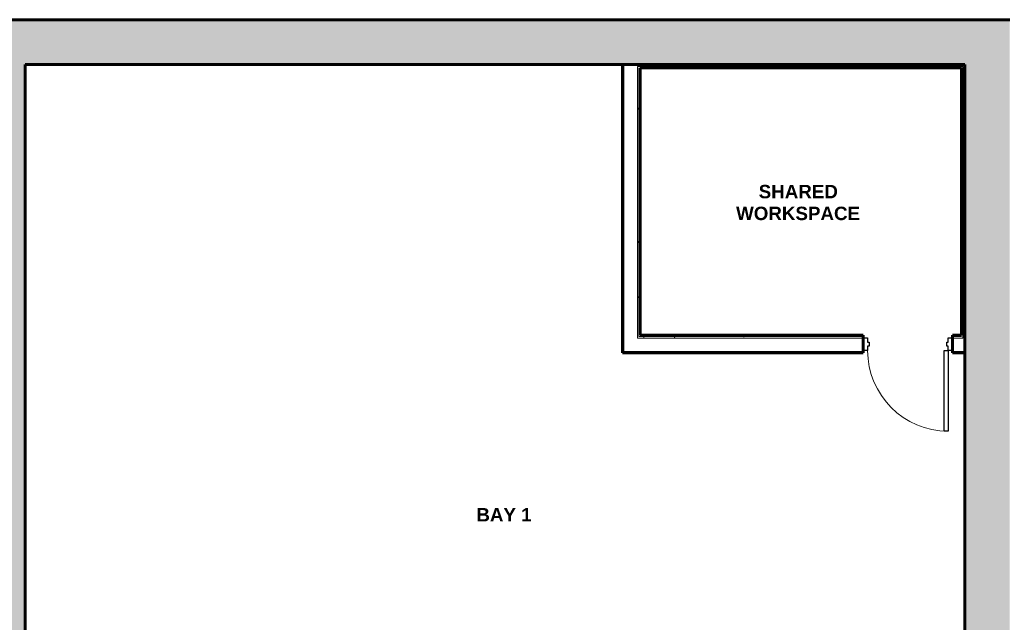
# Model space of a CAD drawing. Header units: inches. Extents: x 102 to 2483, y -110 to 488.
# Tile 12 of 30: x 898 to 1338, y 219 to 488. Entities that reach past the tile are written whole.
import ezdxf

# ---------------------------------------------------------------- set-up
doc = ezdxf.new("R2010")
doc.units = ezdxf.units.IN
doc.header["$MEASUREMENT"] = 0
for name, color, linetype, lineweight in [('A-AREA-IDEN', 2, 'Continuous', 9), ('A-DOOR', 31, 'Continuous', 18), ('A-DOOR-FRAM', 31, 'Continuous', 30), ('A-WALL', 113, 'Continuous', 18), ('A-WALL-PATT', 111, 'Continuous', 60), ('I-WALL', 2, 'Continuous', 18), ('L-SITE-WALL', 31, 'Continuous', 18)]:
    doc.layers.add(name, color=color, linetype=linetype, lineweight=lineweight)
doc.styles.add('Arial_B', font='arialbd.ttf', dxfattribs={"height": 6})
pattern_1 = [(50, (0, 0), (13.77135, -1.20496), [1.44, -15.84]), (355, (0, 0), (-2.66442, 14.44218), [1.152, -12.672]), (100.451, (1.148, -0.1), (11.10708, 13.23737), [1.224, -13.462]), (46.184, (0, 3.84), (20.4913, -3.17785), [2.16, -23.76]), (96.636, (1.708, 3.575), (17.94587, 18.70315), [1.836, -20.193]), (351.184, (0, 3.84), (17.9454, 18.7026), [1.728, -19.008]), (21, (1.92, 2.88), (11.46052, -7.73037), [1.44, -15.84]), (326, (1.92, 2.88), (4.67135, 13.92315), [1.152, -12.672]), (71.451, (2.875, 2.236), (16.13207, 6.19284), [1.224, -13.462]), (37.5, (0, 0), (0.233123, 6.39175), [0.634, -11.885, 0.634, -12.23, -12.72]), (37.5, (0, 0), (0.233123, 6.39175), [-25.382, 0.634, -12.086]), (7.5, (0, 0), (5.05073, 7.57304), [0.634, -6.701, 0.634, -11.597, -4.848]), (7.5, (0, 0), (5.05073, 7.57304), [-19.565, 0.634, -4.214]), (327.5, (-4.282, 0), (10.24958, -0.43289), [0.634, -4.166, 0.634, -14.342, -19.872]), (327.5, (-4.282, 0), (10.24958, -0.43289), [-19.776, 0.634, -19.238]), (317.5, (-6.202, 0), (11.19739, 1.92214), [0.634, -5.606, 0.634, -9.312, -14.112]), (317.5, (-6.202, 0), (11.19739, 1.92214), [-16.186, 0.634, -13.478])]
pattern_2 = [(0, (0, 0), (15.36, 3.84), [0.634, -10.886, 0.634, -10.886, -61.44]), (0, (0, 0), (15.36, 3.84), [-23.04, 0.634, -22.406, 0.634, -10.886, -26.88]), (0, (0, 0), (15.36, 3.84), [-57.6, 0.634, -7.046, 0.634, -18.566]), (120, (5.76, 1.92), (-11.005538, 11.38215), [0.634, -10.886, 0.634, -10.886, -61.44]), (120, (5.76, 1.92), (-11.005538, 11.38215), [-23.04, 0.634, -22.406, 0.634, -10.886, -26.88]), (120, (5.76, 1.92), (-11.005538, 11.38215), [-57.6, 0.634, -7.046, 0.634, -18.566]), (240, (7.68, 9.6), (-4.354462, -15.22215), [0.634, -10.886, 0.634, -10.886, -61.44]), (240, (7.68, 9.6), (-4.354462, -15.22215), [-23.04, 0.634, -22.406, 0.634, -10.886, -26.88]), (240, (7.68, 9.6), (-4.354462, -15.22215), [-57.6, 0.634, -7.046, 0.634, -18.566])]

# ---------------------------------------------------------------- blocks, each defined once
blk = doc.blocks.new('Door-Passage-Single-Flush - 36_ x 84_-580594-Domestic Water Floor Plan')
at = {"layer": 'A-DOOR', "color": 50, "lineweight": 30}
for p, q in [((16.25, -3.1875), (18, -3.1875)), ((16.25, -39.1875), (16.25, -3.1875)), ((18, -3.1875), (18, -39.1875)), ((18, -39.1875), (16.25, -39.1875))]:
    blk.add_line(p, q, dxfattribs=at)
at = {"layer": 'A-DOOR', "color": 7, "lineweight": 9}
blk.add_arc((18, -3.1875), 36, 180, 270, dxfattribs=at)
at = {"layer": 'A-DOOR-FRAM', "color": 50}
for p, q in [((-20, 2.5625), (-18, 2.5625)), ((-20, -3.1875), (-20, 2.5625)), ((-18, 2.5625), (-18, 0.625)), ((-18, 0.625), (-17.375, 0.625)), ((-17.375, 0.625), (-17.375, -1.25)), ((17.375, 0.625), (18, 0.625)), ((17.375, -1.25), (17.375, 0.625)), ((18, 2.5625), (20, 2.5625)), ((18, 0.625), (18, 2.5625)), ((20, 2.5625), (20, -3.1875)), ((-18, -3.1875), (-20, -3.1875)), ((-18, -1.25), (-18, -3.1875)), ((-17.375, -1.25), (-18, -1.25)), ((18, -1.25), (17.375, -1.25)), ((18, -3.1875), (18, -1.25)), ((20, -3.1875), (18, -3.1875))]:
    blk.add_line(p, q, dxfattribs=at)
blk = doc.blocks.new('ANG M_I Facility_HOST_REVISED_07082024_rvt-1-Domestic Water Floor Plan')
at = {"layer": 'A-WALL-PATT', "lineweight": 9}
h = blk.add_hatch(dxfattribs=at)
h.set_pattern_fill('FP_1', style=0, pattern_type=2)
h.set_pattern_definition(pattern_1)
h.paths.add_polyline_path([(-603.06, 170.34), (-623.06, 170.34), (-623.06, 488.34), (-603.06, 488.34), (-603.06, 468.34)])
h.paths.add_polyline_path([(-603.06, -11.66), (-623.06, -11.66), (-623.06, 124.34), (-603.06, 124.34)])
h = blk.add_hatch(dxfattribs=at)
h.set_pattern_fill('FP_1', style=0, pattern_type=2)
h.set_pattern_definition(pattern_1)
h.paths.add_polyline_path([(-603.06, 468.34), (-603.06, 488.34), (-163.06, 488.34), (-163.06, 468.34), (-183.06, 468.34)])
h = blk.add_hatch(dxfattribs=at)
h.set_pattern_fill('FP_2', style=0, pattern_type=2)
h.set_pattern_definition(pattern_2)
h.paths.add_polyline_path([(-335.44, 347.22), (-335.44, 345.97), (-335.44, 339.97), (-336.06, 339.97), (-336.06, 347.22), (-336.06, 466.84), (-336.06, 468.34), (-335.44, 468.34), (-335.44, 467.46), (-335.44, 466.84)])
h = blk.add_hatch(dxfattribs=at)
h.set_pattern_fill('FP_2', style=0, pattern_type=2)
h.set_pattern_definition(pattern_2)
h.paths.add_polyline_path([(-329.44, 466.84), (-329.44, 467.46), (-183.94, 467.46), (-183.94, 466.84), (-184.56, 466.84), (-328.19, 466.84), (-328.81, 466.84)])
h = blk.add_hatch(dxfattribs=at)
h.set_pattern_fill('FP_2', style=0, pattern_type=2)
h.set_pattern_definition(pattern_2)
h.paths.add_polyline_path([(-328.81, 466.84), (-328.81, 347.22), (-328.81, 346.6), (-329.44, 346.6), (-329.44, 347.22), (-329.44, 466.84)])
h = blk.add_hatch(dxfattribs=at)
h.set_pattern_fill('FP_2', style=0, pattern_type=2)
h.set_pattern_definition(pattern_2)
h.paths.add_polyline_path([(-328.19, 347.22), (-328.81, 347.22), (-328.81, 466.84), (-328.19, 466.84)])
h = blk.add_hatch(dxfattribs=at)
h.set_pattern_fill('FP_2', style=0, pattern_type=2)
h.set_pattern_definition(pattern_2)
h.paths.add_polyline_path([(-183.94, 345.97), (-184.56, 345.97), (-184.56, 346.6), (-184.56, 347.22), (-184.56, 466.84), (-183.94, 466.84)])
h = blk.add_hatch(dxfattribs=at)
h.set_pattern_fill('FP_1', style=0, pattern_type=2)
h.set_pattern_definition(pattern_1)
h.paths.add_polyline_path([(-163.06, -11.66), (-183.06, -11.66), (-183.06, 468.34), (-163.06, 468.34)])
h = blk.add_hatch(dxfattribs=at)
h.set_pattern_fill('FP_2', style=0, pattern_type=2)
h.set_pattern_definition(pattern_2)
h.paths.add_polyline_path([(-329.44, 345.97), (-329.44, 346.6), (-328.81, 346.6), (-228.56, 346.6), (-228.56, 345.97)])
h.paths.add_polyline_path([(-188.56, 346.6), (-184.56, 346.6), (-184.56, 345.97), (-188.56, 345.97)])
h = blk.add_hatch(dxfattribs=at)
h.set_pattern_fill('FP_2', style=0, pattern_type=2)
h.set_pattern_definition(pattern_2)
h.paths.add_polyline_path([(-328.81, 346.6), (-328.81, 347.22), (-328.19, 347.22), (-228.56, 347.22), (-228.56, 346.6)])
h.paths.add_polyline_path([(-184.56, 347.22), (-184.56, 346.6), (-188.56, 346.6), (-188.56, 347.22)])
h = blk.add_hatch(dxfattribs=at)
h.set_pattern_fill('FP_2', style=0, pattern_type=2)
h.set_pattern_definition(pattern_2)
h.paths.add_polyline_path([(-188.56, 339.97), (-184.56, 339.97), (-183.94, 339.97), (-183.06, 339.97), (-183.06, 339.35), (-184.56, 339.35), (-188.56, 339.35)])
h.paths.add_polyline_path([(-336.06, 339.97), (-335.44, 339.97), (-228.56, 339.97), (-228.56, 339.35), (-336.06, 339.35)])
at = {"layer": 'A-WALL', "color": 10}
for p, q in [((-335.44, 467.46), (-335.44, 468.34)), ((-335.44, 466.84), (-335.44, 467.46)), ((-335.44, 466.84), (-335.44, 347.22)), ((-183.94, 467.46), (-329.44, 467.46)), ((-329.44, 466.84), (-329.44, 467.46)), ((-329.44, 466.84), (-329.44, 347.22)), ((-328.81, 466.84), (-328.81, 347.22)), ((-183.94, 467.46), (-183.94, 466.84)), ((-183.94, 345.97), (-183.94, 466.84)), ((-335.44, 345.97), (-335.44, 347.22)), ((-335.44, 339.97), (-335.44, 345.97)), ((-329.44, 346.6), (-329.44, 347.22)), ((-329.44, 345.97), (-329.44, 346.6)), ((-329.44, 345.97), (-228.56, 345.97)), ((-328.81, 346.6), (-328.81, 347.22)), ((-328.81, 346.6), (-228.56, 346.6)), ((-188.56, 346.6), (-184.56, 346.6)), ((-188.56, 345.97), (-184.56, 345.97)), ((-183.94, 345.97), (-184.56, 345.97)), ((-335.44, 339.97), (-228.56, 339.97)), ((-188.56, 339.97), (-184.56, 339.97)), ((-183.94, 339.97), (-184.56, 339.97)), ((-183.06, 339.97), (-183.94, 339.97))]:
    blk.add_line(p, q, dxfattribs=at)
at = {"layer": 'I-WALL', "color": 250, "lineweight": 60}
for p, q in [((-335.44, 468.34), (-336.06, 468.34)), ((-336.06, 468.34), (-336.06, 466.84)), ((-336.06, 466.84), (-336.06, 347.22)), ((-183.06, 468.34), (-335.44, 468.34)), ((-328.19, 466.84), (-184.56, 466.84)), ((-328.19, 347.22), (-328.19, 466.84)), ((-184.56, 466.84), (-184.56, 347.22)), ((-183.06, 467.46), (-183.06, 468.34)), ((-183.06, 466.84), (-183.06, 467.46)), ((-183.06, 339.97), (-183.06, 466.84)), ((-336.06, 347.22), (-336.06, 339.97)), ((-228.56, 347.22), (-328.19, 347.22)), ((-228.56, 339.35), (-228.56, 347.22)), ((-184.56, 347.22), (-188.56, 347.22)), ((-188.56, 347.22), (-188.56, 339.35)), ((-336.06, 339.97), (-336.06, 339.35)), ((-336.06, 339.35), (-228.56, 339.35)), ((-188.56, 339.35), (-184.56, 339.35)), ((-184.56, 339.35), (-183.06, 339.35)), ((-183.06, 339.35), (-183.06, 339.97))]:
    blk.add_line(p, q, dxfattribs=at)
at = {"layer": 'I-WALL', "color": 10}
for p, q in [((-336.06, 468.34), (-336.06, 468.34)), ((-328.19, 466.84), (-328.19, 466.84)), ((-184.56, 466.84), (-184.56, 466.84)), ((-183.06, 468.34), (-183.06, 468.34)), ((-328.19, 347.22), (-328.19, 347.22)), ((-228.56, 347.22), (-228.56, 347.22)), ((-188.56, 347.22), (-188.56, 347.22)), ((-184.56, 347.22), (-184.56, 347.22)), ((-336.06, 339.35), (-336.06, 339.35)), ((-228.56, 339.35), (-228.56, 339.35)), ((-188.56, 339.35), (-188.56, 339.35)), ((-183.06, 339.35), (-183.06, 339.35))]:
    blk.add_line(p, q, dxfattribs=at)
at = {"layer": 'L-SITE-WALL', "color": 250, "lineweight": 60}
for p, q in [((-603.06, 488.34), (-623.06, 488.34)), ((-163.06, 488.34), (-603.06, 488.34)), ((-603.06, 170.34), (-603.06, 468.34)), ((-603.06, 468.34), (-183.06, 468.34)), ((-183.06, 468.34), (-183.06, -11.66))]:
    blk.add_line(p, q, dxfattribs=at)
at = {"layer": 'L-SITE-WALL', "color": 10}
for p, q in [((-603.06, 488.34), (-603.06, 488.34)), ((-603.06, 468.34), (-603.06, 468.34)), ((-183.06, 468.34), (-183.06, 468.34))]:
    blk.add_line(p, q, dxfattribs=at)
at = {"layer": 'A-DOOR', "color": 10, "lineweight": 18}
blk.add_blockref('Door-Passage-Single-Flush - 36_ x 84_-580594-Domestic Water Floor Plan', (-208.56, 343.53), dxfattribs=at)

msp = doc.modelspace()

# ---------------------------------------------------------------- block references
at = {"lineweight": 5}
msp.add_blockref('ANG M_I Facility_HOST_REVISED_07082024_rvt-1-Domestic Water Floor Plan', (1503.67, 0), dxfattribs=at)

# ---------------------------------------------------------------- texts
at = {"layer": 'A-AREA-IDEN', "char_height": 6, "attachment_point": 1, "style": 'Arial_B'}
for s, insert, width in [('SHARED', (1228.44, 414.46), 42.2685), ('WORKSPACE', (1218.32, 404.71), 66.8115), ('BAY 1', (1102.26, 269.94), 29.2395)]:
    msp.add_mtext(s, dxfattribs=dict(at, insert=insert, width=width))

doc.saveas('drawing.dxf')
